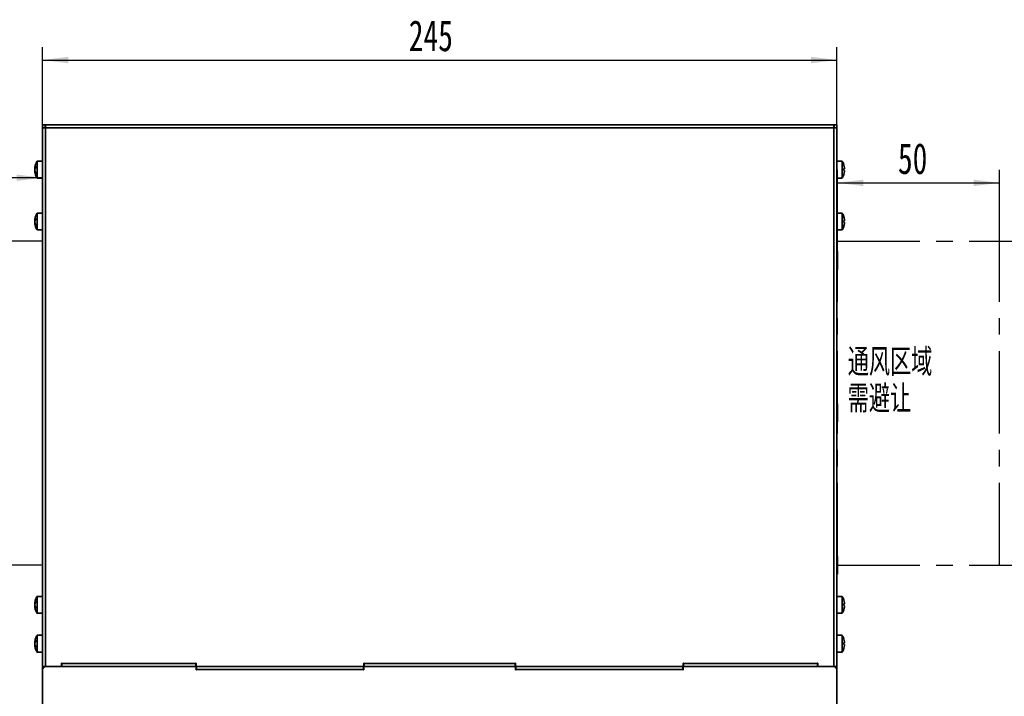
# Model space of a CAD drawing. Header units: millimetres. Extents: x 0 to 420, y 0 to 297.
# Tile 17 of 119: x 81 to 233, y 115 to 219. Entities that reach past the tile are written whole.
import ezdxf

# ---------------------------------------------------------------- set-up
doc = ezdxf.new("R2010")
doc.units = ezdxf.units.MM
doc.linetypes.add('CENTERX2', pattern=[20.32, 12.7, -2.54, 2.54, -2.54])
doc.layers.add('标注层', color=150, linetype='Continuous')
doc.styles.add('SLDTEXTSTYLE0', font='TXT', dxfattribs={"width": 0.7, "bigfont": 'bigfont'})
doc.styles.add('SLDTEXTSTYLE2', font='TXT', dxfattribs={"width": 0.7})
doc.dimstyles.new('SLDDIMSTYLE1', dxfattribs={"dimtxt": 5.457031, "dimasz": 4, "dimexe": 0, "dimexo": 0.0625, "dimgap": 1.364258, "dimtad": 2, "dimlfac": 2, "dimrnd": 1e-09, "dimzin": 12, "dimdsep": 46, "dimtxsty": 'SLDTEXTSTYLE2', "dimsah": 1, "dimcen": 0.09, "dimadec": 0, "dimazin": 3, "dimtfac": 1, "dimtdec": 3, "dimtofl": 0, "dimtmove": 0, "dimatfit": 3, "dimfxl": 1, "dimfrac": 2, "dimtolj": 1, "dimtzin": 12, "dimarcsym": 0})

# ---------------------------------------------------------------- blocks, each defined once
blk = doc.blocks.new('SW_NOTE_0')
at = {"layer": '标注层', "color": 0, "char_height": 4.233, "attachment_point": 1, "style": 'SLDTEXTSTYLE0'}
for s, insert in [('通风区域', (0, 5.46)), ('需避让', (0, -0.19))]:
    blk.add_mtext(s, dxfattribs=dict(at, insert=insert))
blk = doc.blocks.new('SW_NOTE_1')
at = {"layer": '标注层', "color": 0, "char_height": 4.233, "attachment_point": 1, "style": 'SLDTEXTSTYLE0'}
for s, insert in [('通风区域', (0, 5.46)), ('需避让', (0, -0.19))]:
    blk.add_mtext(s, dxfattribs=dict(at, insert=insert))
blk = doc.blocks.new('_D_2')
at = {"layer": '标注层'}
for p, q in [((84.93, 202.99), (84.93, 214.99)), ((207.43, 202.99), (207.43, 214.99)), ((84.93, 212.99), (207.43, 212.99))]:
    blk.add_line(p, q, dxfattribs=at)
for points in [[(84.93, 212.99), (88.93, 212.49), (88.93, 213.49)], [(207.43, 212.99), (203.43, 213.49), (203.43, 212.49)]]:
    blk.add_solid(points, dxfattribs=at)
at = {"layer": '标注层', "insert": (141.42, 219.13), "char_height": 4.762, "attachment_point": 1, "style": 'SLDTEXTSTYLE2'}
blk.add_mtext('245', dxfattribs=at)
blk = doc.blocks.new('_D_3')
at = {"layer": '标注层'}
for p, q in [((59.93, 185.09), (59.93, 196.84)), ((84.93, 185.09), (84.93, 196.84)), ((84.93, 194.84), (59.93, 194.84))]:
    blk.add_line(p, q, dxfattribs=at)
for points in [[(59.93, 194.84), (63.93, 194.34), (63.93, 195.34)], [(84.93, 194.84), (80.93, 195.34), (80.93, 194.34)]]:
    blk.add_solid(points, dxfattribs=at)
at = {"layer": '标注层', "insert": (69.26, 200.98), "char_height": 4.762, "attachment_point": 1, "style": 'SLDTEXTSTYLE2'}
blk.add_mtext('50', dxfattribs=at)
blk = doc.blocks.new('_D_5')
at = {"layer": '标注层'}
for p, q in [((232.53, 185.09), (243.1, 185.09)), ((241.1, 135.09), (241.1, 185.09)), ((232.53, 135.09), (243.1, 135.09))]:
    blk.add_line(p, q, dxfattribs=at)
for points in [[(241.1, 185.09), (240.6, 181.09), (241.6, 181.09)], [(241.1, 135.09), (241.6, 139.09), (240.6, 139.09)]]:
    blk.add_solid(points, dxfattribs=at)
at = {"layer": '标注层', "insert": (234.96, 155.33), "char_height": 4.762, "attachment_point": 1, "rotation": 90, "style": 'SLDTEXTSTYLE2'}
blk.add_mtext('100', dxfattribs=at)
blk = doc.blocks.new('_D_6')
at = {"layer": '标注层'}
for p, q in [((207.53, 185.09), (207.53, 196.05)), ((232.53, 185.09), (232.53, 196.05)), ((207.53, 194.05), (232.53, 194.05))]:
    blk.add_line(p, q, dxfattribs=at)
for points in [[(207.53, 194.05), (211.53, 193.55), (211.53, 194.55)], [(232.53, 194.05), (228.53, 194.55), (228.53, 193.55)]]:
    blk.add_solid(points, dxfattribs=at)
at = {"layer": '标注层', "insert": (216.86, 200.19), "char_height": 4.762, "attachment_point": 1, "style": 'SLDTEXTSTYLE2'}
blk.add_mtext('50', dxfattribs=at)

msp = doc.modelspace()

# ---------------------------------------------------------------- linework, layer by layer
at = {"color": 7, "linetype": 'Continuous', "lineweight": 35}
for p, q in [((85.3316, 202.9922), (84.9316, 202.9922)), ((84.9316, 202.5422), (84.9316, 202.9922)), ((84.9316, 119.4922), (84.9316, 202.5422)), ((85.3816, 202.5422), (84.9316, 202.5422)), ((85.3316, 202.5422), (85.3316, 202.9922)), ((85.3316, 202.9922), (85.3816, 202.9922)), ((85.3316, 202.5922), (85.3816, 202.5922)), ((85.3816, 202.5422), (85.3816, 202.9922)), ((206.9816, 202.9922), (85.3816, 202.9922)), ((85.3816, 202.5422), (85.3816, 119.4922)), ((206.9816, 202.5422), (85.3816, 202.5422)), ((206.9816, 202.9922), (206.9816, 202.5422)), ((207.0316, 202.9922), (206.9816, 202.9922)), ((207.0316, 202.5922), (206.9816, 202.5922)), ((206.9816, 119.4922), (206.9816, 202.5422)), ((207.4316, 202.5422), (206.9816, 202.5422)), ((207.0316, 202.9922), (207.4316, 202.9922)), ((207.0316, 202.9922), (207.0316, 202.5422)), ((207.4316, 202.5422), (207.4316, 202.9922)), ((207.4316, 119.4922), (207.4316, 202.5422)), ((83.7471, 196.3616), (83.8248, 196.3616)), ((83.7542, 196.2453), (83.781, 196.3516)), ((83.7542, 195.9392), (83.8337, 195.624)), ((83.8337, 196.3803), (83.8337, 196.6221)), ((84.9316, 197.3922), (84.0962, 197.3922)), ((208.267, 197.3922), (207.4316, 197.3922)), ((208.5295, 196.7842), (208.5295, 196.7901)), ((208.609, 196.3995), (208.5295, 196.7901)), ((208.5295, 196.2774), (208.5295, 195.9778)), ((208.5295, 196.2572), (208.6098, 196.2572)), ((208.609, 196.2267), (208.5295, 196.2267)), ((83.7835, 195.8229), (83.7471, 195.8229)), ((83.8337, 195.4464), (83.7542, 195.7616)), ((83.8337, 195.4464), (83.8337, 195.624)), ((84.0962, 194.7922), (84.9316, 194.7922)), ((207.4316, 194.7922), (208.267, 194.7922)), ((208.5295, 195.4098), (208.609, 195.8003)), ((208.5295, 195.4098), (208.5295, 195.4003)), ((83.7471, 188.3616), (83.8248, 188.3616)), ((83.7542, 188.2453), (83.781, 188.3516)), ((83.8337, 188.3803), (83.8337, 188.6221)), ((84.9316, 189.3922), (84.0962, 189.3922)), ((208.267, 189.3922), (207.4316, 189.3922)), ((208.5295, 188.7842), (208.5295, 188.7901)), ((208.609, 188.3995), (208.5295, 188.7901)), ((83.7835, 187.8229), (83.7471, 187.8229)), ((83.7542, 187.9392), (83.8337, 187.624)), ((83.8337, 187.4464), (83.7542, 187.7616)), ((83.8337, 187.4464), (83.8337, 187.624)), ((84.0962, 186.7922), (84.9316, 186.7922)), ((207.4316, 186.7922), (208.267, 186.7922)), ((208.5295, 188.2774), (208.5295, 187.9778)), ((208.5295, 188.2572), (208.6098, 188.2572)), ((208.609, 188.2267), (208.5295, 188.2267)), ((208.5295, 187.4098), (208.609, 187.8003)), ((208.5295, 187.4098), (208.5295, 187.4003)), ((207.5316, 183.4672), (207.4316, 183.4672)), ((207.5316, 183.4672), (207.5316, 180.7172)), ((207.4316, 180.7172), (207.5316, 180.7172)), ((207.5316, 159.9672), (207.4316, 159.9672)), ((207.5316, 159.9672), (207.5316, 157.2172)), ((207.4316, 157.2172), (207.5316, 157.2172)), ((207.5316, 136.4672), (207.4316, 136.4672)), ((207.5316, 136.4672), (207.5316, 133.7172)), ((207.4316, 133.7172), (207.5316, 133.7172)), ((83.747, 129.2662), (83.7979, 129.2662)), ((83.7542, 129.3139), (83.8337, 129.5997)), ((83.8337, 129.3949), (83.7542, 129.1091)), ((83.7636, 129.3049), (83.7585, 129.2665)), ((83.764, 129.3074), (83.7636, 129.3049)), ((83.8337, 129.3949), (83.8337, 129.5997)), ((84.9316, 130.2922), (84.0962, 130.2922)), ((208.267, 130.2922), (207.4316, 130.2922)), ((208.5295, 129.6842), (208.5295, 129.6901)), ((208.609, 129.2995), (208.5295, 129.6901)), ((208.5295, 129.1774), (208.5295, 128.8778)), ((208.5295, 129.1572), (208.6098, 129.1572)), ((208.609, 129.1267), (208.5295, 129.1267)), ((83.8002, 128.7182), (83.747, 128.7182)), ((83.7979, 128.7182), (83.7542, 128.8754)), ((83.7574, 128.7171), (83.7601, 128.6785)), ((83.7601, 128.6785), (83.7603, 128.6758)), ((83.8337, 128.4109), (83.8337, 128.6302)), ((84.0962, 127.6922), (84.9316, 127.6922)), ((207.4316, 127.6922), (208.267, 127.6922)), ((208.5295, 128.3098), (208.609, 128.7003)), ((208.5295, 128.3098), (208.5295, 128.3003)), ((83.747, 123.2662), (83.7979, 123.2662)), ((83.7542, 123.3139), (83.8337, 123.5997)), ((83.8337, 123.3949), (83.7542, 123.1091)), ((83.7636, 123.3049), (83.7585, 123.2665)), ((83.764, 123.3074), (83.7636, 123.3049)), ((83.8337, 123.3949), (83.8337, 123.5997)), ((84.9316, 124.2922), (84.0962, 124.2922)), ((208.267, 124.2922), (207.4316, 124.2922)), ((208.5295, 123.6842), (208.5295, 123.6901)), ((208.609, 123.2995), (208.5295, 123.6901)), ((208.5295, 123.1774), (208.5295, 122.8778)), ((208.5295, 123.1572), (208.6098, 123.1572)), ((208.609, 123.1267), (208.5295, 123.1267)), ((83.8002, 122.7182), (83.747, 122.7182)), ((83.7979, 122.7182), (83.7542, 122.8754)), ((83.7574, 122.7171), (83.7601, 122.6785)), ((83.7601, 122.6785), (83.7603, 122.6758)), ((83.8337, 122.4109), (83.8337, 122.6302)), ((84.0962, 121.6922), (84.9316, 121.6922)), ((207.4316, 121.6922), (208.267, 121.6922)), ((208.5295, 122.3098), (208.609, 122.7003)), ((208.5295, 122.3098), (208.5295, 122.3003)), ((87.9316, 119.9922), (87.8816, 119.9922)), ((87.8816, 119.9922), (87.8816, 119.4922)), ((87.9316, 119.9922), (87.9316, 119.9422)), ((108.6316, 119.9922), (108.5816, 119.9922)), ((108.5816, 119.9422), (108.5816, 119.9922)), ((108.6316, 119.4922), (108.6316, 119.9922)), ((134.5316, 119.9922), (134.4816, 119.9922)), ((134.4816, 119.9922), (134.4816, 119.4922)), ((134.5316, 119.9922), (134.5316, 119.9422)), ((157.8816, 119.9922), (157.8316, 119.9922)), ((157.8316, 119.9422), (157.8316, 119.9922)), ((157.8816, 119.4922), (157.8816, 119.9922)), ((183.7816, 119.9922), (183.7316, 119.9922)), ((183.7316, 119.9922), (183.7316, 119.4922)), ((183.7816, 119.9922), (183.7816, 119.9422)), ((204.4816, 119.9922), (204.4316, 119.9922)), ((204.4316, 119.9422), (204.4316, 119.9922)), ((204.4816, 119.4922), (204.4816, 119.9922)), ((84.9315, 113.4422), (84.9315, 119.4922)), ((84.9315, 119.4922), (84.9316, 119.4922)), ((85.3816, 119.4922), (84.9316, 119.4922)), ((84.9316, 118.9922), (84.9316, 113.4422)), ((85.3315, 119.4821), (85.3315, 119.4922)), ((85.3316, 119.4894), (85.3815, 119.4922)), ((85.3316, 119.4922), (85.3316, 119.4894)), ((87.8816, 119.4922), (85.3816, 119.4922)), ((108.6316, 119.4922), (85.4316, 119.4922)), ((87.9316, 119.9422), (108.5816, 119.9422)), ((87.9316, 119.9422), (87.9316, 119.4922)), ((108.5816, 119.4922), (108.5816, 119.9422)), ((134.4816, 119.4922), (108.6316, 119.4922)), ((108.6316, 119.4922), (108.6316, 118.9922)), ((108.6316, 118.9922), (108.6816, 118.9922)), ((108.6816, 119.4922), (108.6816, 119.0422)), ((108.6816, 119.0422), (108.6816, 118.9922)), ((108.6816, 119.0422), (134.4316, 119.0422)), ((134.4316, 119.0422), (134.4316, 119.4922)), ((134.4316, 118.9922), (134.4316, 119.0422)), ((134.4316, 118.9922), (134.4816, 118.9922)), ((134.4816, 118.9922), (134.4816, 119.4922)), ((157.8816, 119.4922), (134.4816, 119.4922)), ((134.5316, 119.9422), (157.8316, 119.9422)), ((134.5316, 119.9422), (134.5316, 119.4922)), ((157.8316, 119.4922), (157.8316, 119.9422)), ((183.7316, 119.4922), (157.8816, 119.4922)), ((157.8816, 119.4922), (157.8816, 118.9922)), ((157.8816, 118.9922), (157.9316, 118.9922)), ((157.9316, 119.4922), (157.9316, 119.0422)), ((157.9316, 119.0422), (157.9316, 118.9922)), ((183.6816, 119.0422), (157.9316, 119.0422)), ((183.6816, 119.0422), (183.6816, 119.4922)), ((183.6816, 118.9922), (183.6816, 119.0422)), ((183.6816, 118.9922), (183.7316, 118.9922)), ((183.7316, 118.9922), (183.7316, 119.4922)), ((206.9316, 119.4922), (183.7316, 119.4922)), ((183.7816, 119.9422), (204.4316, 119.9422)), ((183.7816, 119.9422), (183.7816, 119.4922)), ((204.4316, 119.4922), (204.4316, 119.9422)), ((206.9816, 119.4922), (204.4816, 119.4922)), ((207.4316, 119.4922), (206.9816, 119.4922)), ((206.9816, 119.4922), (207.0316, 119.4894)), ((207.0316, 119.4922), (207.0316, 119.4821)), ((207.0316, 119.4894), (207.0316, 119.4922)), ((207.4316, 119.4922), (207.4316, 119.4922)), ((207.4316, 119.4922), (207.4316, 113.4422)), ((207.4316, 113.4422), (207.4316, 118.9922))]:
    msp.add_line(p, q, dxfattribs=at)
at = {"color": 8, "linetype": 'Continuous', "lineweight": 35}
for p, q in [((83.7542, 196.3907), (83.8337, 196.3907)), ((83.7542, 196.2453), (83.7794, 196.2453)), ((208.5295, 196.2574), (208.609, 196.2574)), ((83.799, 195.7616), (83.7542, 195.7616)), ((83.7542, 188.3907), (83.8337, 188.3907)), ((83.7542, 188.2453), (83.7794, 188.2453)), ((83.799, 187.7616), (83.7542, 187.7616)), ((208.5295, 188.2574), (208.609, 188.2574)), ((83.7542, 129.3139), (83.8112, 129.3139)), ((208.5295, 129.1574), (208.609, 129.1574)), ((83.7583, 128.8754), (83.7542, 128.8754)), ((83.8147, 128.6778), (83.7542, 128.6778)), ((83.7542, 123.3139), (83.8112, 123.3139)), ((208.5295, 123.1574), (208.609, 123.1574)), ((83.7583, 122.8754), (83.7542, 122.8754)), ((83.8147, 122.6778), (83.7542, 122.6778)), ((85.3815, 119.4897), (85.3815, 119.4922)), ((206.9816, 119.4922), (206.9816, 119.4897))]:
    msp.add_line(p, q, dxfattribs=at)
at = {"color": 7, "linetype": 'CENTERX2'}
for p, q in [((84.9316, 185.0922), (59.9316, 185.0922)), ((84.9316, 135.0922), (84.9316, 185.0922)), ((207.5316, 135.0922), (207.5316, 185.0922)), ((207.5316, 185.0922), (232.5316, 185.0922)), ((232.5316, 135.0922), (232.5316, 185.0922)), ((84.9316, 135.0922), (59.9316, 135.0922)), ((207.5316, 135.0922), (232.5316, 135.0922))]:
    msp.add_line(p, q, dxfattribs=at)
at = {"color": 7, "linetype": 'Continuous', "lineweight": 35}
for centre, radius, start, end in [((84.7085, 196.1923), 0.9747, 153.833748, 168.257088), ((84.7086, 195.9505), 0.9748, 153.834263, 168.25544), ((208.4695, 195.8714), 0.4105, 70.128683, 81.590441), ((208.4694, 196.6132), 0.4109, 278.41114, 289.859637), ((208.4693, 195.5708), 0.4114, 70.147191, 81.582032), ((84.7086, 188.1923), 0.9748, 153.834263, 168.25544), ((84.7086, 187.9505), 0.9748, 153.834263, 168.25544), ((208.4695, 187.8713), 0.4105, 70.128683, 81.590441), ((208.4693, 188.6137), 0.4114, 278.417968, 289.852809), ((208.4694, 187.5713), 0.4109, 70.140363, 81.58886), ((208.4694, 128.7709), 0.4109, 70.139017, 81.587681), ((208.4694, 129.5132), 0.4109, 278.412319, 289.860983), ((84.9794, 129.1167), 1.2447, 190.16104, 203.007604), ((84.9794, 128.8974), 1.2447, 190.16111, 203.007316), ((208.4694, 128.4713), 0.4109, 70.139017, 81.587681), ((208.4694, 122.7709), 0.411, 70.139004, 81.586432), ((208.4694, 123.5132), 0.411, 278.413568, 289.860996), ((84.9794, 123.1167), 1.2447, 190.161003, 203.007533), ((84.9794, 122.8974), 1.2447, 190.160968, 203.007677), ((208.4694, 122.4713), 0.4109, 70.138162, 81.588536), ((85.4316, 118.9922), 0.5, 90, 180), ((206.9316, 118.9922), 0.5, 0, 90)]:
    msp.add_arc(centre, radius, start, end, dxfattribs=at)
for points, knots in [([(83.7542, 196.3907), (83.7524, 196.382), (83.7487, 196.3647), (83.7465, 196.3598), (83.7464, 196.3647), (83.7478, 196.3757), (83.748, 196.3777)], [0, 0, 0, 0, 0.31027188, 0.6206657, 0.92861331, 1, 1, 1, 1]), ([(83.7542, 196.2453), (83.7524, 196.2308), (83.7487, 196.2018), (83.7465, 196.1512), (83.7464, 196.1128), (83.7478, 196.0955), (83.748, 196.0922)], [0, 0, 0, 0, 0.31041223, 0.62096149, 0.92899809, 1, 1, 1, 1]), ([(83.7542, 195.9392), (83.7524, 195.9536), (83.7487, 195.9825), (83.7464, 196.0337), (83.7468, 196.0832), (83.7497, 196.1231), (83.7529, 196.1413), (83.7542, 196.1489)], [0, 0, 0, 0, 0.213495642, 0.427053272, 0.638945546, 0.850117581, 1, 1, 1, 1]), ([(84.0992, 197.3777), (84.0442, 197.2855), (83.9053, 197.0528), (83.7904, 196.7091), (83.768, 196.4611), (83.7604, 196.3763)], [0, 0, 0, 0, 0.3014702, 0.76093905, 1, 1, 1, 1]), ([(84.0962, 196.8616), (84.0962, 196.9701), (84.0962, 197.1869), (84.0962, 197.3668), (84.0962, 197.3756), (84.0962, 197.3794)], [0, 0, 0, 0, 0.36016788, 0.72033535, 1, 1, 1, 1]), ([(84.0962, 194.7984), (84.0962, 194.8078), (84.0962, 194.8276), (84.0962, 195.035), (84.0962, 195.3552), (84.0962, 195.7624), (84.0962, 196.2043), (84.0962, 196.585), (84.0962, 196.7847), (84.0962, 196.8616)], [0, 0, 0, 0, 0.13880544, 0.29188277, 0.44496021, 0.59803767, 0.75111369, 0.9041916, 1, 1, 1, 1]), ([(208.267, 197.3844), (208.267, 197.3764), (208.267, 197.3594), (208.267, 197.1571), (208.267, 196.8401), (208.267, 196.4853), (208.267, 196.2495), (208.267, 196.1588)], [0, 0, 0, 0, 0.19509172, 0.41708083, 0.63907145, 0.86106097, 1, 1, 1, 1]), ([(208.267, 196.1588), (208.267, 196.0121), (208.267, 195.7188), (208.267, 195.3178), (208.267, 195.009), (208.267, 194.8192), (208.267, 194.8085), (208.267, 194.8038)], [0, 0, 0, 0, 0.20810817, 0.41621456, 0.62432133, 0.83242807, 1, 1, 1, 1]), ([(208.5224, 196.7824), (208.5099, 196.8381), (208.4617, 197.0523), (208.3508, 197.2436), (208.2688, 197.3852)], [0, 0, 0, 0, 0.25996326, 1, 1, 1, 1]), ([(208.609, 196.3995), (208.6108, 196.3829), (208.6145, 196.3497), (208.6168, 196.3063), (208.6164, 196.2744), (208.6135, 196.2581), (208.6103, 196.2576), (208.609, 196.2574)], [0, 0, 0, 0, 0.21350978, 0.42706627, 0.63895921, 0.85011424, 1, 1, 1, 1]), ([(208.609, 196.2267), (208.6108, 196.2292), (208.6144, 196.2343), (208.6167, 196.2577), (208.6162, 196.2798), (208.6161, 196.2883)], [0, 0, 0, 0, 0.38087722, 0.76189795, 1, 1, 1, 1]), ([(208.609, 195.9578), (208.6108, 195.9553), (208.6145, 195.9503), (208.6168, 195.9226), (208.6164, 195.8833), (208.6135, 195.8403), (208.6103, 195.812), (208.609, 195.8003)], [0, 0, 0, 0, 0.213502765, 0.427060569, 0.638971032, 0.850119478, 1, 1, 1, 1]), ([(208.609, 195.7849), (208.6108, 195.8015), (208.6144, 195.8345), (208.6167, 195.8739), (208.6162, 195.89), (208.6161, 195.8962)], [0, 0, 0, 0, 0.38091276, 0.76191073, 1, 1, 1, 1]), ([(83.7471, 195.822), (83.747, 195.8223), (83.7461, 195.825), (83.747, 195.8141), (83.7497, 195.7923), (83.7529, 195.7706), (83.7542, 195.7616)], [0, 0, 0, 0, 0.03962222, 0.39479759, 0.74876847, 1, 1, 1, 1]), ([(83.7637, 195.7615), (83.7667, 195.717), (83.7814, 195.5012), (83.8891, 195.1682), (84.0394, 194.9111), (84.1032, 194.8022)], [0, 0, 0, 0, 0.13010118, 0.63143363, 1, 1, 1, 1]), ([(208.2617, 194.8071), (208.2986, 194.8614), (208.4213, 195.0423), (208.4848, 195.2529), (208.5292, 195.4004)], [0, 0, 0, 0, 0.29989647, 1, 1, 1, 1]), ([(83.7542, 188.3907), (83.7524, 188.382), (83.7487, 188.3647), (83.7465, 188.3598), (83.7464, 188.3647), (83.7478, 188.3757), (83.748, 188.3777)], [0, 0, 0, 0, 0.31028608, 0.62067351, 0.92861478, 1, 1, 1, 1]), ([(84.0992, 189.3777), (84.0442, 189.2855), (83.9053, 189.0528), (83.7904, 188.7091), (83.768, 188.4611), (83.7604, 188.3763)], [0, 0, 0, 0, 0.3014702, 0.76093905, 1, 1, 1, 1]), ([(84.0962, 188.8616), (84.0962, 188.9701), (84.0962, 189.1869), (84.0962, 189.3668), (84.0962, 189.3756), (84.0962, 189.3794)], [0, 0, 0, 0, 0.36016515, 0.72033415, 1, 1, 1, 1]), ([(84.0962, 186.7984), (84.0962, 186.8078), (84.0962, 186.8276), (84.0962, 187.035), (84.0962, 187.3552), (84.0962, 187.7624), (84.0962, 188.2043), (84.0962, 188.585), (84.0962, 188.7848), (84.0962, 188.8616)], [0, 0, 0, 0, 0.13880512, 0.29188209, 0.44495917, 0.59803628, 0.75111454, 0.90418956, 1, 1, 1, 1]), ([(208.267, 189.3844), (208.267, 189.3764), (208.267, 189.3594), (208.267, 189.1571), (208.267, 188.8401), (208.267, 188.4853), (208.267, 188.2495), (208.267, 188.1588)], [0, 0, 0, 0, 0.19509172, 0.41708083, 0.63907145, 0.86106097, 1, 1, 1, 1]), ([(208.5224, 188.7824), (208.5099, 188.8381), (208.4617, 189.0523), (208.3508, 189.2436), (208.2688, 189.3853)], [0, 0, 0, 0, 0.2599714, 1, 1, 1, 1]), ([(208.609, 188.3995), (208.6108, 188.3829), (208.6145, 188.3497), (208.6168, 188.3063), (208.6164, 188.2744), (208.6135, 188.2581), (208.6103, 188.2576), (208.609, 188.2574)], [0, 0, 0, 0, 0.21350978, 0.42706627, 0.63895921, 0.85011424, 1, 1, 1, 1]), ([(83.7471, 187.822), (83.747, 187.8223), (83.7461, 187.825), (83.747, 187.8141), (83.7497, 187.7923), (83.7529, 187.7706), (83.7542, 187.7616)], [0, 0, 0, 0, 0.03962176, 0.39479305, 0.74873275, 1, 1, 1, 1]), ([(83.7542, 188.2453), (83.7524, 188.2308), (83.7487, 188.2018), (83.7465, 188.1512), (83.7464, 188.1128), (83.7478, 188.0955), (83.748, 188.0922)], [0, 0, 0, 0, 0.31042465, 0.62094072, 0.92903474, 1, 1, 1, 1]), ([(83.7542, 187.9392), (83.7524, 187.9536), (83.7487, 187.9825), (83.7464, 188.0337), (83.7468, 188.0832), (83.7497, 188.1231), (83.7529, 188.1413), (83.7542, 188.1489)], [0, 0, 0, 0, 0.21349557, 0.42708449, 0.63894567, 0.85011763, 1, 1, 1, 1]), ([(83.7637, 187.7615), (83.7667, 187.717), (83.7814, 187.5012), (83.8891, 187.1682), (84.0394, 186.9111), (84.1032, 186.8022)], [0, 0, 0, 0, 0.13010118, 0.63143363, 1, 1, 1, 1]), ([(208.2617, 186.8071), (208.2986, 186.8614), (208.4213, 187.0423), (208.4848, 187.2529), (208.5292, 187.4004)], [0, 0, 0, 0, 0.29989327, 1, 1, 1, 1]), ([(208.267, 188.1588), (208.267, 188.0121), (208.267, 187.7188), (208.267, 187.3178), (208.267, 187.009), (208.267, 186.8192), (208.267, 186.8085), (208.267, 186.8038)], [0, 0, 0, 0, 0.20810471, 0.41621436, 0.6243212, 0.83242801, 1, 1, 1, 1]), ([(208.609, 188.2267), (208.6108, 188.2292), (208.6144, 188.2344), (208.6167, 188.2577), (208.6162, 188.2798), (208.6161, 188.2883)], [0, 0, 0, 0, 0.38087937, 0.76186035, 1, 1, 1, 1]), ([(208.609, 187.9578), (208.6108, 187.9553), (208.6145, 187.9504), (208.6168, 187.9226), (208.6164, 187.8833), (208.6135, 187.8403), (208.6103, 187.812), (208.609, 187.8003)], [0, 0, 0, 0, 0.21349384, 0.42706619, 0.63897457, 0.85012095, 1, 1, 1, 1]), ([(83.7542, 128.8971), (83.7524, 128.9097), (83.7487, 128.9349), (83.7464, 128.9841), (83.7468, 129.0346), (83.7497, 129.0781), (83.7529, 129.1), (83.7542, 129.1091)], [0, 0, 0, 0, 0.21349687, 0.42706548, 0.63895738, 0.85011315, 1, 1, 1, 1]), ([(83.7542, 129.3139), (83.7524, 129.303), (83.7489, 129.2814), (83.7467, 129.2672), (83.7469, 129.2679), (83.7469, 129.268)], [0, 0, 0, 0, 0.463809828, 0.927785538, 1, 1, 1, 1]), ([(84.1001, 130.2783), (84.0498, 130.1957), (83.9156, 129.9749), (83.8086, 129.6787), (83.7845, 129.468), (83.7787, 129.4181)], [0, 0, 0, 0, 0.31335823, 0.83738717, 1, 1, 1, 1]), ([(84.0962, 127.7), (84.0962, 127.6974), (84.0962, 127.6738), (84.0962, 127.7695), (84.0962, 127.9887), (84.0962, 128.3356), (84.0962, 128.7525), (84.0962, 129.1978), (84.0962, 129.6186), (84.0962, 129.9724), (84.0962, 130.2029), (84.0962, 130.3065), (84.0962, 130.2842), (84.0962, 130.2806)], [0, 0, 0, 0, 0.01282517, 0.12015989, 0.22749448, 0.33482928, 0.44216383, 0.54949871, 0.65683323, 0.76416801, 0.87150257, 0.97883738, 1, 1, 1, 1]), ([(208.267, 130.2844), (208.267, 130.2764), (208.267, 130.2594), (208.267, 130.0571), (208.267, 129.7401), (208.267, 129.3853), (208.267, 129.1495), (208.267, 129.0588)], [0, 0, 0, 0, 0.1950914, 0.41708083, 0.63907068, 0.8610601, 1, 1, 1, 1]), ([(208.5224, 129.6824), (208.5099, 129.7381), (208.4617, 129.9523), (208.3508, 130.1436), (208.2688, 130.2852)], [0, 0, 0, 0, 0.259967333, 1, 1, 1, 1]), ([(208.609, 129.2995), (208.6108, 129.2829), (208.6145, 129.2497), (208.6168, 129.2063), (208.6164, 129.1744), (208.6135, 129.1581), (208.6103, 129.1576), (208.609, 129.1574)], [0, 0, 0, 0, 0.21349598, 0.42706752, 0.63895704, 0.85011364, 1, 1, 1, 1]), ([(208.609, 129.1267), (208.6108, 129.1292), (208.6144, 129.1343), (208.6167, 129.1577), (208.6162, 129.1798), (208.6161, 129.1883)], [0, 0, 0, 0, 0.38087911, 0.76189867, 1, 1, 1, 1]), ([(83.747, 128.9811), (83.747, 128.9708), (83.747, 128.9437), (83.7498, 128.9064), (83.7529, 128.8845), (83.7542, 128.8754)], [0, 0, 0, 0, 0.267403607, 0.695863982, 1, 1, 1, 1]), ([(83.747, 128.7162), (83.7471, 128.7164), (83.7471, 128.7173), (83.7498, 128.7027), (83.7529, 128.6851), (83.7542, 128.6778)], [0, 0, 0, 0, 0.24555522, 0.68679442, 1, 1, 1, 1]), ([(83.7603, 128.6758), (83.7622, 128.6406), (83.7733, 128.4334), (83.8789, 128.0948), (84.0323, 127.8238), (84.1009, 127.7024)], [0, 0, 0, 0, 0.10158632, 0.59789594, 1, 1, 1, 1]), ([(208.2617, 127.7071), (208.2986, 127.7614), (208.4213, 127.9423), (208.4848, 128.1529), (208.5292, 128.3004)], [0, 0, 0, 0, 0.299890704, 1, 1, 1, 1]), ([(208.267, 129.0588), (208.267, 128.9121), (208.267, 128.6188), (208.267, 128.2178), (208.267, 127.909), (208.267, 127.7192), (208.267, 127.7085), (208.267, 127.7038)], [0, 0, 0, 0, 0.20810718, 0.41621426, 0.62432123, 0.83242825, 1, 1, 1, 1]), ([(208.609, 128.8578), (208.6108, 128.8553), (208.6145, 128.8503), (208.6168, 128.8226), (208.6164, 128.7833), (208.6135, 128.7403), (208.6103, 128.712), (208.609, 128.7003)], [0, 0, 0, 0, 0.21349809, 0.42706711, 0.63895788, 0.85011251, 1, 1, 1, 1]), ([(83.7542, 122.8971), (83.7524, 122.9097), (83.7487, 122.9349), (83.7464, 122.9841), (83.7468, 123.0346), (83.7497, 123.0781), (83.7529, 123.1), (83.7542, 123.1091)], [0, 0, 0, 0, 0.21349525, 0.42706537, 0.63895482, 0.85011209, 1, 1, 1, 1]), ([(83.7542, 123.3139), (83.7524, 123.303), (83.7489, 123.2814), (83.7467, 123.2672), (83.7469, 123.2679), (83.7469, 123.268)], [0, 0, 0, 0, 0.463811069, 0.927785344, 1, 1, 1, 1]), ([(84.1001, 124.2783), (84.0498, 124.1957), (83.9156, 123.9749), (83.8086, 123.6787), (83.7845, 123.468), (83.7787, 123.4181)], [0, 0, 0, 0, 0.31335763, 0.83738703, 1, 1, 1, 1]), ([(84.0962, 121.7), (84.0962, 121.6974), (84.0962, 121.6738), (84.0962, 121.7695), (84.0962, 121.9887), (84.0962, 122.3356), (84.0962, 122.7525), (84.0962, 123.1978), (84.0962, 123.6186), (84.0962, 123.9724), (84.0962, 124.2029), (84.0962, 124.3065), (84.0962, 124.2842), (84.0962, 124.2806)], [0, 0, 0, 0, 0.01282517, 0.12015989, 0.22749446, 0.33482926, 0.44216379, 0.54949867, 0.65683318, 0.76416795, 0.87150263, 0.97883738, 1, 1, 1, 1]), ([(208.267, 124.2844), (208.267, 124.2764), (208.267, 124.2594), (208.267, 124.0571), (208.267, 123.7401), (208.267, 123.3853), (208.267, 123.1495), (208.267, 123.0588)], [0, 0, 0, 0, 0.19509147, 0.41708113, 0.63907065, 0.86106009, 1, 1, 1, 1]), ([(208.267, 123.0588), (208.267, 122.9121), (208.267, 122.6188), (208.267, 122.2178), (208.267, 121.909), (208.267, 121.7192), (208.267, 121.7085), (208.267, 121.7038)], [0, 0, 0, 0, 0.20810718, 0.41621426, 0.62432123, 0.83242825, 1, 1, 1, 1]), ([(208.5224, 123.6824), (208.5099, 123.7381), (208.4617, 123.9523), (208.3508, 124.1436), (208.2688, 124.2852)], [0, 0, 0, 0, 0.259967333, 1, 1, 1, 1]), ([(208.609, 123.2995), (208.6108, 123.2829), (208.6145, 123.2497), (208.6168, 123.2063), (208.6164, 123.1744), (208.6135, 123.1581), (208.6103, 123.1576), (208.609, 123.1574)], [0, 0, 0, 0, 0.21349319, 0.427065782, 0.638956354, 0.850112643, 1, 1, 1, 1]), ([(208.609, 123.1267), (208.6108, 123.1292), (208.6144, 123.1343), (208.6167, 123.1577), (208.6162, 123.1798), (208.6161, 123.1883)], [0, 0, 0, 0, 0.38087937, 0.76189397, 1, 1, 1, 1]), ([(83.747, 122.9811), (83.747, 122.9708), (83.747, 122.9437), (83.7498, 122.9064), (83.7529, 122.8845), (83.7542, 122.8754)], [0, 0, 0, 0, 0.26740332, 0.69587075, 1, 1, 1, 1]), ([(83.747, 122.7162), (83.7471, 122.7164), (83.7471, 122.7173), (83.7498, 122.7027), (83.7529, 122.6851), (83.7542, 122.6778)], [0, 0, 0, 0, 0.24555332, 0.68679196, 1, 1, 1, 1]), ([(83.7603, 122.6758), (83.7622, 122.6406), (83.7733, 122.4334), (83.8789, 122.0948), (84.0323, 121.8238), (84.1009, 121.7024)], [0, 0, 0, 0, 0.10158721, 0.59789595, 1, 1, 1, 1]), ([(208.2617, 121.7071), (208.2986, 121.7614), (208.4213, 121.9423), (208.4848, 122.1529), (208.5292, 122.3004)], [0, 0, 0, 0, 0.2998903, 1, 1, 1, 1]), ([(208.609, 122.8578), (208.6108, 122.8553), (208.6145, 122.8504), (208.6168, 122.8226), (208.6164, 122.7833), (208.6135, 122.7403), (208.6103, 122.712), (208.609, 122.7003)], [0, 0, 0, 0, 0.21349618, 0.42706623, 0.63895595, 0.85011325, 1, 1, 1, 1])]:
    msp.add_open_spline(points, degree=3, knots=knots, dxfattribs=at)

# ---------------------------------------------------------------- block references
at = {"layer": '标注层'}
for name, p in [('SW_NOTE_0', (62.2181, 164.6962)), ('SW_NOTE_1', (209.1246, 163.0677))]:
    msp.add_blockref(name, p, dxfattribs=at)

# ---------------------------------------------------------------- dimensions: what is measured, and where the dimension line sits
for base, p1, p2, angle, picture, middle in [((207.4316, 212.9922), (84.9316, 202.9922), (207.4316, 202.9922), 0, '_D_2', (146.1816, 212.9922)), ((241.0993, 185.0922), (232.5316, 135.0922), (232.5316, 185.0922), 90, '_D_5', (241.0993, 160.0922))]:
    dim = msp.add_linear_dim(base=base, p1=p1, p2=p2, angle=angle, dimstyle='SLDDIMSTYLE1', dxfattribs=at)
    dim.commit()
    dim.dimension.update_dxf_attribs({"geometry": picture, "text_midpoint": middle, "dimtype": 160})
for base, p1, p2, picture, middle in [((59.9316, 194.8425), (84.9316, 185.0922), (59.9316, 185.0922), '_D_3', (72.4316, 194.8425)), ((232.5316, 194.047), (207.5316, 185.0922), (232.5316, 185.0922), '_D_6', (220.0316, 194.047))]:
    dim = msp.add_linear_dim(base=base, p1=p1, p2=p2, dimstyle='SLDDIMSTYLE1', dxfattribs=at)
    dim.commit()
    dim.dimension.update_dxf_attribs({"geometry": picture, "text_midpoint": middle, "dimtype": 160})

doc.saveas('drawing.dxf')
